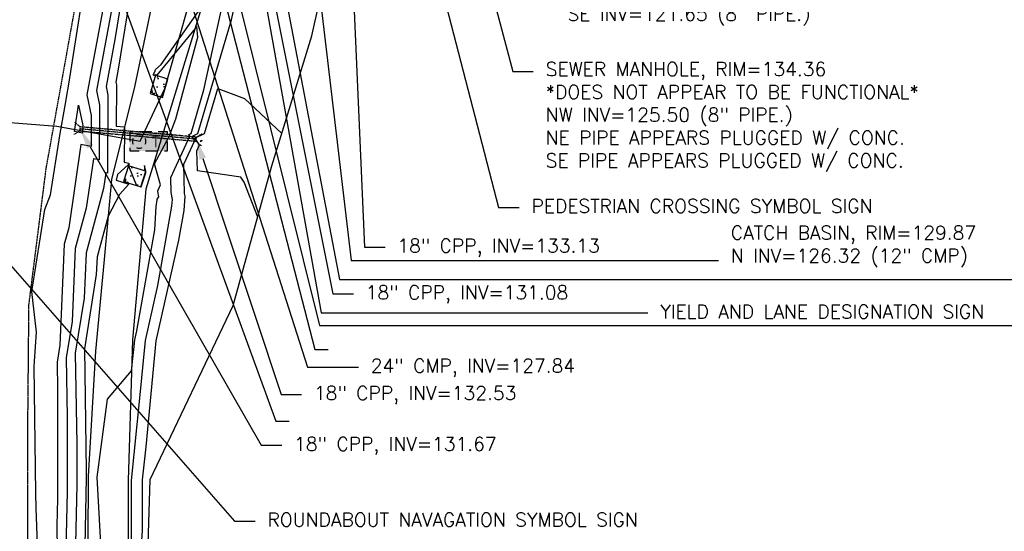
# Model space of a CAD drawing. Header units: feet. Extents: x 351431 to 355879, y 310968 to 329728.
# Tile 123 of 254: x 353553 to 353913, y 321098 to 321284. Entities that reach past the tile are written whole.
import ezdxf

# ---------------------------------------------------------------- set-up
doc = ezdxf.new("R2010")
doc.units = ezdxf.units.FT
doc.header["$MEASUREMENT"] = 0
doc.linetypes.add('D10', pattern=[0.15, 0.1, -0.05])
doc.linetypes.add('D25', pattern=[0.375, 0.25, -0.125])
for name, color, linetype in [('EHYSC', 161, 'Continuous'), ('ELIF', 153, 'LINKFENCE'), ('ELTCH-EG1', 253, 'Continuous'), ('ELTCN-EG1', 251, 'Continuous'), ('ELTNB-EG1', 55, 'Continuous'), ('ELTT', 3, 'Continuous'), ('ELUDC', 153, 'D10'), ('ELUTU', 153, 'UT'), ('ELYSC', 2, 'Continuous'), ('ELYSP', 1, 'D25'), ('ESMask', 155, 'Continuous'), ('ESUD-HDPE', 173, 'D10'), ('ESUT', 2, 'Continuous'), ('ETFS', 6, 'Continuous'), ('ETUD', 4, 'Continuous'), ('ETUS', 2, 'Continuous')]:
    doc.layers.add(name, color=color, linetype=linetype)
doc.styles.add('ANNO-TOPO', font='simplex.shx')
doc.styles.add('L80', font='simplex', dxfattribs={"height": 4})
doc.styles.add('ROMANSM', font='romansm.shx')
doc.linetypes.add('LINKFENCE', pattern='A,0.25,-0.08,0.25,-0.08,["X",ROMANSM,S=0.08,R=0,X=-0.004,Y=-0.04],-0.12', length=0.78)
doc.linetypes.add('UT', pattern='A,0.25,-0.07,0.07,-0.07,0.07,-0.07,0.25,-0.08,["UT",ROMANSM,S=0.08,R=0,X=-0.04,Y=-0.04],-0.15', length=1.08)

# ---------------------------------------------------------------- blocks, each defined once
blk = doc.blocks.new('ESUTMHOLE')
for points in [[(-0.0459, 0.0689), (-0.0689, 0.0689), (-0.0689, 0)], [(0.0919, 0.0689), (0, 0.0689)], [(0.2067, 0.0459), (0.2067, 0.0689), (0.1378, 0.0689)], [(0.1837, -0.0689), (0.2067, -0.0689), (0.2067, 0)], [(-0.0689, -0.0459), (-0.0689, -0.0689)], [(-0.0689, -0.0689), (0, -0.0689)], [(0.0459, -0.0689), (0.1378, -0.0689)]]:
    blk.add_lwpolyline(points)
for start, end in [(155, 205), (65, 115), (335, 25), (245, 295)]:
    blk.add_arc((0, 0), 0.0492, start, end)
at = {"layer": 'ESMask'}
blk.add_solid([(-0.0689, -0.0689), (-0.0689, 0.0689), (0.2067, -0.0689), (0.2067, 0.0689)], dxfattribs=at)
at = {"style": 'L80'}
blk.add_text('T', height=0.08, dxfattribs=at).set_placement((0.0936, -0.0418))

msp = doc.modelspace()

# ---------------------------------------------------------------- hatches: boundary and pattern name
at = {"layer": 'EHYSC'}
h = msp.add_hatch(dxfattribs=at)
h.set_pattern_fill('AR-CONC', color=256, style=0)
h.set_pattern_definition([(50, (353600.733, 321255.87), (7.1726, -0.6275), [0.75, -8.25]), (355, (353600.733, 321255.87), (-1.3875, 7.522), [0.6, -6.6]), (100.45, (353601.331, 321255.818), (5.785, 6.8944), [0.6374, -7.0114]), (46.18, (353600.733, 321257.87), (10.672, -1.655), [1.125, -12.375]), (96.64, (353601.622, 321257.732), (9.347, 9.741), [0.956, -10.517]), (351.18, (353600.733, 321257.87), (9.347, 9.741), [0.9, -9.9]), (21, (353601.733, 321257.37), (5.969, -4.026), [0.75, -8.25]), (326, (353601.733, 321257.37), (2.433, 7.2515), [0.6, -6.6]), (71.45, (353602.2304, 321257.0345), (8.402, 3.2253), [0.6374, -7.0114]), (37.5, (353600.733, 321255.87), (0.1216, 3.32894), [0, -6.52, 0, -6.7, 0, -6.625]), (7.5, (353600.733, 321255.87), (2.6307, 3.9441), [0, -3.82, 0, -6.37, 0, -2.525]), (327.5, (353598.503, 321255.87), (5.3382, -0.22555), [0, -2.5, 0, -7.8, 0, -10.35]), (317.5, (353597.503, 321255.87), (5.8319, 1.001), [0, -3.25, 0, -5.18, 0, -7.35])])
h.paths.add_polyline_path([(353607.29, 321262.64), (353602.7, 321263.99), (353600.73, 321257.32), (353605.27, 321255.87)])
h = msp.add_hatch(dxfattribs=at)
h.set_pattern_fill('AR-CONC', color=256, style=0)
h.set_pattern_definition([(50, (353591.063, 321223.345), (7.1726, -0.6275), [0.75, -8.25]), (355, (353591.063, 321223.345), (-1.3875, 7.522), [0.6, -6.6]), (100.45, (353591.661, 321223.293), (5.785, 6.8944), [0.6374, -7.0114]), (46.18, (353591.063, 321225.345), (10.6724, -1.655), [1.125, -12.375]), (96.64, (353591.952, 321225.207), (9.347, 9.741), [0.956, -10.517]), (351.18, (353591.063, 321225.345), (9.347, 9.741), [0.9, -9.9]), (21, (353592.063, 321224.845), (5.969, -4.0262), [0.75, -8.25]), (326, (353592.063, 321224.845), (2.433, 7.2515), [0.6, -6.6]), (71.45, (353592.5604, 321224.5095), (8.402, 3.2253), [0.6374, -7.0114]), (37.5, (353591.063, 321223.345), (0.1216, 3.32894), [0, -6.52, 0, -6.7, 0, -6.625]), (7.5, (353591.063, 321223.345), (2.6307, 3.9441), [0, -3.82, 0, -6.37, 0, -2.525]), (327.5, (353588.833, 321223.345), (5.3382, -0.22555), [0, -2.5, 0, -7.8, 0, -10.35]), (317.5, (353587.833, 321223.345), (5.8319, 1.001), [0, -3.25, 0, -5.18, 0, -7.35])])
h.paths.add_polyline_path([(353599.18, 321229), (353592.82, 321230.97), (353591.06, 321225.27), (353597.4, 321223.34)])

# ---------------------------------------------------------------- linework, layer by layer
at = {"layer": 'ELIF', "flags": 128}
msp.add_lwpolyline([(353905.82, 321568.88), (353861.54, 321577.43), (353823.74, 321584.72), (353806.31, 321588.32), (353800.83, 321589.3), (353785.88, 321592.23), (353747.44, 321592.28), (353701.75, 321592.59), (353691.69, 321550.52), (353681.4, 321507.7), (353669.57, 321459.09), (353662.88, 321431.43), (353650.88, 321391.69), (353636.48, 321344.46), (353621.73, 321296.07), (353607.94, 321250.99), (353599.15, 321222.49), (353594.37, 321167.48), (353592.76, 321116.07), (353592.84, 321063.88), (353592.64, 321004.87), (353592.96, 320949.16), (353593.08, 320904.28), (353593.11, 320852.03), (353593.14, 320823.98), (353605.24, 320809.12), (353605.47, 320801.53), (353633.1, 320801.22)], dxfattribs=at)
at = {"layer": 'ELTCH-EG1', "elevation": 135, "flags": 128}
for points in [[(353593.1, 321309.33), (353587.91, 321277.06), (353584.69, 321259.96), (353585.37, 321256.79), (353585.26, 321228.22), (353584.57, 321228.37), (353583.74, 321222.68), (353577.4, 321199.23), (353576.67, 321182.67), (353573.45, 321162.54), (353573.97, 321129.41), (353573.95, 321114.55), (353573.32, 321082.32)], [(353593.8, 321070.24), (353593.95, 321116.12), (353597.05, 321146.13), (353599.03, 321167.26), (353603.58, 321187.31), (353608.75, 321216.18), (353608.9, 321218.7), (353608.45, 321221.2), (353608.32, 321226.69), (353615.29, 321241.78), (353614.88, 321242.35), (353615.73, 321242.78), (353620.43, 321258.63), (353627.83, 321292.68)]]:
    msp.add_lwpolyline(points, dxfattribs=at)
at = {"layer": 'ELTCN-EG1', "flags": 128}
for points, elevation in [([(353560.54, 321069.52), (353559.13, 321106.01), (353559.1, 321111.52), (353558.39, 321157.58), (353558.56, 321159.48), (353559.28, 321170.26), (353557.56, 321185.05), (353562.38, 321215), (353564.35, 321220.39), (353567.95, 321242.79), (353569.99, 321254.33), (353570.23, 321255.87), (353571.03, 321260.78), (353578.81, 321309.52)], 133), ([(353596.14, 321309.78), (353589.26, 321266.99), (353588.23, 321261.52), (353588.45, 321260.51), (353588.39, 321245.37), (353591.47, 321245.21), (353591.25, 321232.28), (353592.98, 321231.93), (353592.98, 321231.22), (353592.7, 321231.3), (353588.82, 321227.73), (353588.37, 321225.7), (353590.68, 321225.02), (353592.99, 321224.29), (353589.57, 321220.52), (353585.42, 321212.59), (353581.39, 321197.7), (353581.1, 321191.24), (353576.76, 321164.16), (353577.47, 321119.61), (353577.47, 321117.13), (353576.62, 321073.62)], 136), ([(353585.21, 321297.2), (353577.62, 321256.83), (353579.22, 321249.36), (353579.18, 321237.95), (353575.5, 321238.74), (353571.05, 321208.31), (353569.43, 321202.3), (353567.82, 321165.55), (353566.81, 321159.3), (353566.98, 321149.02), (353566.92, 321109.39), (353566.73, 321099.7), (353567.04, 321072.56)], 133), ([(353583.18, 321086.48), (353581.38, 321117.3), (353585.25, 321145.73), (353594.01, 321156.18), (353594.81, 321163.92), (353595.14, 321167.44), (353595.9, 321170.78), (353602.49, 321207.6), (353603.03, 321216.11), (353603.28, 321218.58), (353603.3, 321218.73), (353603.93, 321219.6), (353603.58, 321221.56), (353603.57, 321221.82), (353604.6, 321224.04), (353602.38, 321231.71), (353607.76, 321241.69), (353610.17, 321248.06), (353618.15, 321277.86), (353617.8, 321281.8), (353603.23, 321264.03), (353602.6, 321264.21), (353602.08, 321263.92), (353601.83, 321264.11), (353602.53, 321265.3), (353602.71, 321266.14), (353604.8, 321267.9), (353623.21, 321294.19)], 136), ([(353595.38, 321059.58), (353597.98, 321097.9), (353598.03, 321116.3), (353599.28, 321128.34), (353602.91, 321167.08), (353611.25, 321203.83), (353613.19, 321214.66), (353613.51, 321219.82), (353613.33, 321220.84), (353613.08, 321231.55), (353617.07, 321240.2), (353615.99, 321241.68), (353618.2, 321242.79), (353630.49, 321284.22), (353632.2, 321292.07)], 134), ([(353586.56, 321287.13), (353581.16, 321258.39), (353582.3, 321253.08), (353582.22, 321233.08), (353580.04, 321233.55), (353577.4, 321215.5), (353573.41, 321200.77), (353572.25, 321174.11), (353570.13, 321160.92), (353570.48, 321139.22), (353570.43, 321111.97), (353570.03, 321091.01)], 134), ([(353640.03, 321212.16), (353635.13, 321225.02), (353633.91, 321226.84), (353618, 321229.07), (353617.83, 321236.42), (353618.84, 321238.61), (353617.11, 321241), (353620.67, 321242.81), (353625.53, 321259.18), (353635.2, 321255.52), (353648.88, 321242.8)], 133), ([(353573.16, 321243.46), (353574.56, 321253.05), (353576.15, 321245.65), (353576.13, 321242.82), (353573.16, 321243.46)], 132), ([(353619.17, 321240.06), (353619.64, 321240.28), (353619.41, 321239.76), (353619.17, 321240.06)], 132), ([(353599.18, 321228.42), (353599.21, 321229), (353598.73, 321231.02), (353598.72, 321229.16), (353592.82, 321230.97), (353595.81, 321223.83), (353597.4, 321223.32), (353597.5, 321223.3), (353599.18, 321228.42)], 137)]:
    msp.add_lwpolyline(points, dxfattribs=dict(at, elevation=elevation))
at = {"layer": 'ELTNB-EG1'}
msp.add_polyline3d([(353598.83, 321053.7, 132.32), (353600.77, 321116.42, 133.33), (353631.09, 321179.98, 133.36), (353645.25, 321230.94, 132.79), (353659.79, 321278.37, 133.63), (353670.95, 321328.7, 134.06), (353684.14, 321379.03, 134.18), (353693.49, 321419.73, 134.65), (353704.62, 321452.21, 134.78), (353723.17, 321499.24, 134.68), (353776.99, 321544.31, 135.14), (353862.43, 321545.66, 133.51), (353910.19, 321541.53, 134.68), (353930.64, 321547.07, 136.34), (353931.21, 321548.36, 136.26), (353980.94, 321579.77, 136.92), (354027.24, 321579.58, 137.33), (354069.14, 321579.89, 137.19), (354115.92, 321581.8, 137.71), (354136.66, 321551.8, 137.32), (354137.55, 321550.38, 137.21), (354141.64, 321550.69, 138.9)], dxfattribs=at)
at = {"layer": 'ELTT', "flags": 128}
msp.add_lwpolyline([(353788.47, 321595.56), (353786.95, 321606.2), (353749.44, 321606.04), (353718.66, 321605.38), (353704.97, 321603.96), (353686.21, 321590.35), (353675.4, 321575.41), (353669.06, 321556.22), (353658.44, 321508.69), (353647.41, 321457.7), (353632.05, 321409.11), (353620.19, 321359.66), (353605.41, 321309.01), (353595.12, 321259.81), (353586.66, 321225.98), (353583.94, 321196.72), (353580.81, 321163.28), (353578.17, 321117.65), (353577.91, 321070.23)], dxfattribs=at)
at = {"layer": 'ELUDC', "flags": 128}
msp.add_lwpolyline([(353617.63, 321240.69), (353575.13, 321244.42)], dxfattribs=at)
at = {"layer": 'ELUTU', "flags": 128}
msp.add_lwpolyline([(353262.3, 321248.49), (353318.84, 321250.15), (353376.74, 321240.63), (353422.4, 321242.96), (353469.36, 321244.73), (353531.09, 321248.23), (353566.66, 321245.38), (353597.17, 321239.93), (353606.08, 321259.14), (353619.94, 321307.53), (353639.16, 321370.41), (353663.22, 321465.08), (353676.54, 321518.51), (353676.54, 321519.21), (353695.09, 321581.43), (353701.11, 321597.94), (353706.79, 321605.63), (353717.55, 321610.86), (353723.48, 321610.7), (353719.63, 321616.32), (353715.55, 321630.04), (353710.39, 321668.02), (353706.8, 321733.55), (353704.45, 321761.85), (353698.82, 321798.09), (353694.91, 321833.57), (353694.9, 321871.29), (353707.58, 321884.41)], dxfattribs=at)
at = {"layer": 'ELYSC', "flags": 128}
for points in [[(353600.73, 321257.32), (353605.27, 321255.87), (353607.29, 321262.64), (353602.7, 321263.99)], [(353597.4, 321223.34), (353599.18, 321229), (353592.82, 321230.97), (353591.06, 321225.27)]]:
    msp.add_lwpolyline(points, close=True, dxfattribs=at)
at = {"layer": 'ELYSP', "flags": 128}
msp.add_lwpolyline([(353882.26, 321596.72), (353882.9, 321596.62), (353884.25, 321596.6), (353884.59, 321601.54), (353884.54, 321604.26), (353884.47, 321605.35), (353884.37, 321606.4), (353884.3, 321606.88), (353883.77, 321610.13), (353883.5, 321611.64), (353883.18, 321613.12), (353882.81, 321614.63), (353882.34, 321616.2), (353882.07, 321617.02), (353881.37, 321618.96), (353880.66, 321620.74), (353879.92, 321622.43), (353879.14, 321624.09), (353878.29, 321625.76), (353876.84, 321628.43), (353876.47, 321629.01), (353876.06, 321629.52), (353875.62, 321629.98), (353874.68, 321630.84), (353873.95, 321631.58), (353873.94, 321631.59), (353871.77, 321634.23), (353870.31, 321635.86), (353869.55, 321636.59), (353868.79, 321637.21), (353867.74, 321637.98), (353866.17, 321639.09), (353864.7, 321640.08), (353862.69, 321641.33), (353861.69, 321641.94), (353860.75, 321642.48), (353860.25, 321642.7), (353859.71, 321642.87), (353859.41, 321642.93), (353856.44, 321643.45), (353853.17, 321643.93), (353849.93, 321644.36), (353843.33, 321645.11), (353832.43, 321645.04), (353786.17, 321643.83), (353739.62, 321642.65), (353731.55, 321641.72), (353728.3, 321641.3), (353723.76, 321640.66), (353722.36, 321640.43), (353719.8, 321639.92), (353715.25, 321638.87), (353713.45, 321638.44), (353709.61, 321637.41), (353707.86, 321636.93), (353706.75, 321636.58), (353702.88, 321635.29), (353701.94, 321634.94), (353700.46, 321634.31), (353693.01, 321630.94), (353690.7, 321629.83), (353688.36, 321628.63), (353685.93, 321627.28), (353684.66, 321626.54), (353681.89, 321624.85), (353679.34, 321623.21), (353676.94, 321621.58), (353674.59, 321619.91), (353672.22, 321618.14), (353668.43, 321615.22), (353666.96, 321614.04), (353665.61, 321612.89), (353664.35, 321611.74), (353663.14, 321610.57), (353661.93, 321609.33), (353660.03, 321607.29), (353656.49, 321603.36), (353654.89, 321601.51), (353653.34, 321599.63), (353651.82, 321597.67), (353650.28, 321595.54), (353649.49, 321594.39), (353647.52, 321591.39), (353645.77, 321588.53), (353644.15, 321585.74), (353642.59, 321582.95), (353638.48, 321575.42), (353638.02, 321574.56), (353637.24, 321572.94), (353635.93, 321570), (353634.64, 321567.05), (353633.11, 321563.59), (353632.17, 321561.36), (353628.13, 321551.53), (353627.19, 321549.11), (353626.24, 321546.53), (353625.76, 321545.15), (353624.78, 321542.14), (353623.77, 321538.82), (353622.82, 321535.52), (353620.98, 321528.8), (353610.55, 321480.64), (353599.83, 321431.52), (353593.4, 321402.36), (353592.06, 321392.12), (353593.55, 321392.17), (353594.1, 321392.01), (353590.46, 321379.95), (353580.87, 321330.96), (353571.8, 321280.68), (353562.7, 321229.99), (353556.41, 321180.29), (353555.95, 321130.1), (353556.04, 321079.79), (353556.64, 321028.68), (353557.41, 320978.1), (353558.1, 320927.89), (353559.04, 320877.73), (353560, 320839.29), (353561.09, 320837.13), (353561.08, 320822.21), (353560.85, 320780.17), (353561.31, 320726.1), (353561.92, 320676.27), (353562.96, 320625.86), (353563.08, 320617.25), (353564.61, 320612.51), (353571.93, 320605.96), (353581.87, 320603.35), (353592.63, 320602.04), (353605.9, 320602.22), (353605.73, 320625.24), (353595.66, 320625.53), (353595.72, 320642.95), (353595.62, 320686.96), (353595.94, 320731.41), (353596.93, 320771.46), (353597.03, 320790.12), (353614.19, 320790.81), (353632.2, 320790.07)], dxfattribs=at)
at = {"layer": 'ESUD-HDPE', "flags": 128}
for points in [[(353575.2, 321245.17), (353573.34, 321246.84)], [(353575.07, 321243.68), (353572.94, 321242.36)], [(353617.7, 321241.43), (353619.82, 321242.75)], [(353617.57, 321239.94), (353619.43, 321238.27)]]:
    msp.add_lwpolyline(points, dxfattribs=at)
msp.add_lwpolyline([(353575.07, 321243.68), (353617.57, 321239.94), (353617.7, 321241.43), (353575.2, 321245.17)], close=True, dxfattribs=at)
at = {"layer": 'ETFS', "linetype": 'ByBlock', "lineweight": -2}
for p, q in [((353728, 321215.77), (353735.5, 321215.77)), ((353663.16, 321177.25), (353782.45, 321177.25)), ((353662.58, 321172.73), (353935.32, 321172.73)), ((353660.95, 321163.93), (353665.77, 321163.93)), ((353646.69, 321137.8), (353651.52, 321137.8)), ((353631.61, 321101.28), (353639.11, 321101.28))]:
    msp.add_line(p, q, dxfattribs=at)
for points in [[(353588.69, 321593.24), (353663.16, 321177.25)], [(353588.69, 321593.24), (353663.16, 321177.25)], [(353567.1, 321556.74), (353662.58, 321172.73)], [(353643.35, 321542.17), (353728, 321215.77)], [(353548.34, 321407.18), (353646.69, 321137.8)], [(353548.34, 321407.18), (353646.69, 321137.8)], [(353602.14, 321391.44), (353660.95, 321163.93)], [(353602.14, 321391.44), (353660.95, 321163.93)], [(353513.03, 321236.59), (353631.61, 321101.28)]]:
    msp.add_lwpolyline(points, dxfattribs=at)
at = {"layer": 'ETUD', "linetype": 'ByBlock', "lineweight": -2}
for p, q in [((353679.03, 321201.31), (353686.53, 321201.31)), ((353674.14, 321196.4), (353808.24, 321196.4)), ((353669.96, 321189.47), (353942.71, 321189.47)), ((353667.49, 321184.25), (353674.99, 321184.25)), ((353658.17, 321157.49), (353676.83, 321157.49)), ((353648.55, 321147.52), (353656.05, 321147.52)), ((353641.34, 321128.97), (353648.84, 321128.97))]:
    msp.add_line(p, q, dxfattribs=at)
for points in [[(353517.78, 321596.07), (353658.17, 321157.49)], [(353593.31, 321590.2), (353669.96, 321189.47)], [(353635.47, 321523.46), (353674.14, 321196.4)], [(353618.44, 321429.67), (353667.49, 321184.25)], [(353669.68, 321415.64), (353679.03, 321201.31)], [(353578.86, 321237.92), (353641.34, 321128.97)], [(353619.99, 321233.57), (353648.55, 321147.52)]]:
    msp.add_lwpolyline(points, dxfattribs=at)
at = {"layer": 'ETUD'}
for points in [[(353577.78, 321237.3), (353575.13, 321244.42), (353579.95, 321238.54)], [(353618.81, 321233.17), (353617.63, 321240.69), (353621.18, 321233.96)]]:
    msp.add_solid(points, dxfattribs=at)
at = {"layer": 'ETUS', "linetype": 'ByBlock', "lineweight": -2}
msp.add_line((353733.16, 321265.41), (353740.66, 321265.41), dxfattribs=at)
msp.add_lwpolyline([(353690.88, 321424.74), (353733.16, 321265.41)], dxfattribs=at)

# ---------------------------------------------------------------- block references
at = {"layer": 'ESUT', "xscale": 50, "yscale": 50, "zscale": 50}
msp.add_blockref('ESUTMHOLE', (353596.77, 321239.86), dxfattribs=at)

# ---------------------------------------------------------------- texts
at = {"layer": 'ETFS', "char_height": 5, "attachment_point": 1, "style": 'ANNO-TOPO'}
for s, insert in [('PEDESTRIAN CROSSING SYMBOL SIGN', (353740, 321218.77)), ('YIELD AND LANE DESIGNATION SIGN', (353786.95, 321180.25)), ('ROUNDABOUT NAVAGATION SYMBOL SIGN', (353643.61, 321104.28))]:
    msp.add_mtext(s, dxfattribs=dict(at, insert=insert))
at = {"layer": 'ETUD', "char_height": 5, "attachment_point": 1, "style": 'ANNO-TOPO'}
for s, insert in [('CATCH BASIN, RIM=129.87\\PN INV=126.32 (12" CMP)', (353812.74, 321209.02)), ('18" CPP, INV=133.13', (353691.03, 321204.29)), ('18" CPP, INV=131.08', (353679.49, 321187.23)), ('24" CMP, INV=127.84', (353681.33, 321160.47)), ('18" CPP, INV=131.67', (353653.34, 321131.95))]:
    msp.add_mtext(s, dxfattribs=dict(at, insert=insert))
at = {"layer": 'ETUS', "char_height": 5, "attachment_point": 1, "style": 'ANNO-TOPO'}
for s, insert in [('SEWER MANHOLE, RIM=132.47\\PNW INV=121.52 (8" PIPE.)\\PSE INV=124.06 (8" PIPE.)\\PSE INV=121.65 (8" PIPE.)', (353753.1, 321313.89)), ('SEWER MANHOLE, RIM=134.36\\P*DOES NOT APPEAR TO BE FUNCTIONAL*\\PNW INV=125.50 (8" PIPE.)\\PNE PIPE APPEARS PLUGGED W/ CONC.\\PSE PIPE APPEARS PLUGGED W/ CONC.', (353745.16, 321268.74))]:
    msp.add_mtext(s, dxfattribs=dict(at, insert=insert))

# ---------------------------------------------------------------- next in the draw order: texts
at = {"layer": 'ETUD', "insert": (353660.55, 321150.5), "char_height": 5, "attachment_point": 1, "style": 'ANNO-TOPO', "bg_fill": 2}
msp.add_mtext('18" CPP, INV=132.53', dxfattribs=at)

doc.saveas('drawing.dxf')
